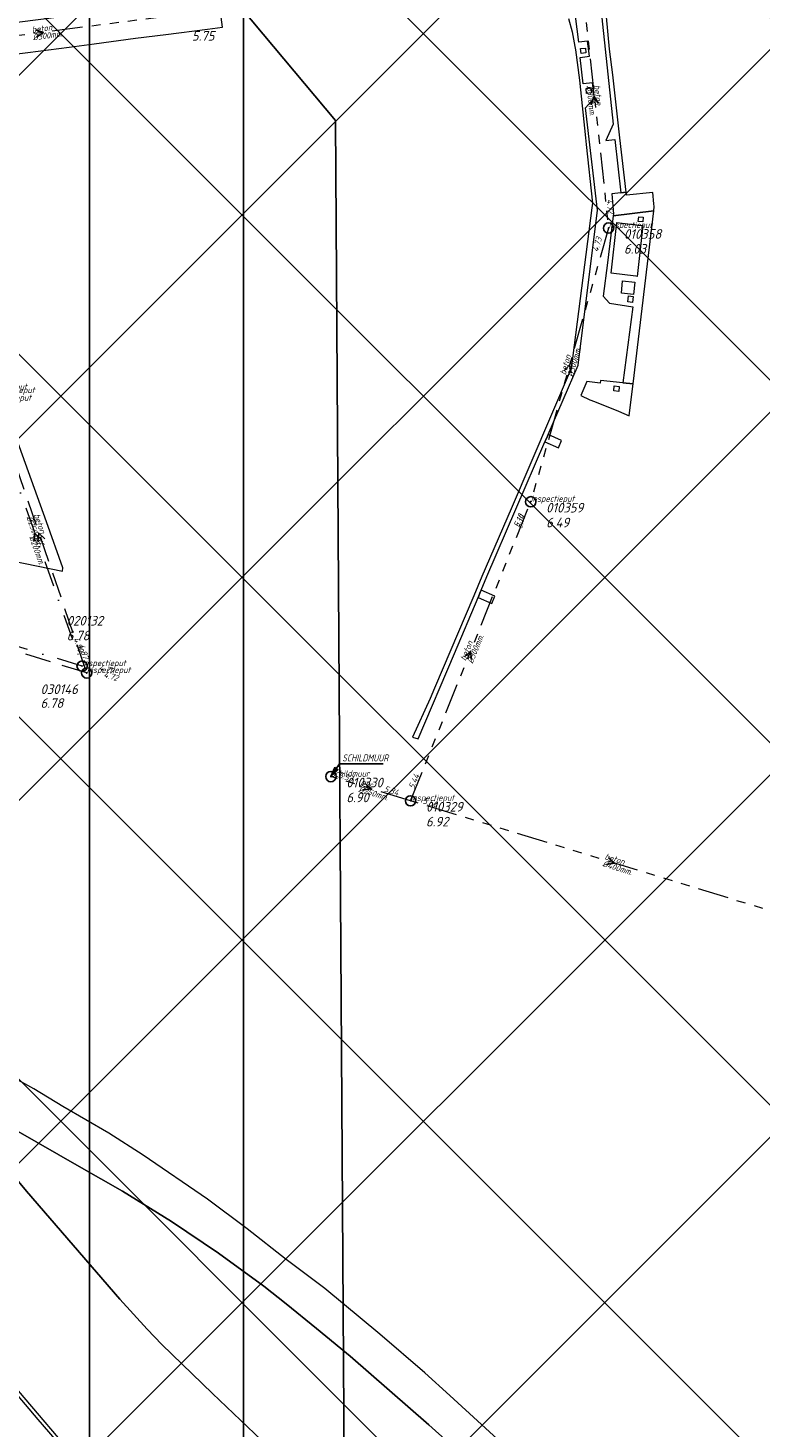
# Model space of a CAD drawing. Extents: x 148869 to 161638, y 453607 to 469810.
# Tile 154 of 256: x 152597 to 152740, y 463334 to 463607. Entities that reach past the tile are written whole.
import ezdxf

# ---------------------------------------------------------------- set-up
doc = ezdxf.new("R2010")
doc.units = 0
doc.header["$PDMODE"] = 32
doc.header["$PDSIZE"] = 2
for name, pattern in [('RI-GWA', [18.45, 6, -1.8, 1.75, -1.8, 1.75, -1.8, 1.75, -1.8]), ('RI-HWA', [7.4, 5, -2.4]), ('RI-VWA', [11, 5, -3, 0, -3])]:
    doc.linetypes.add(name, pattern=pattern)
doc.layers.get('0').update_dxf_attribs({"linetype": 'CONTINUOUS'})
doc.layers.get('DEFPOINTS').update_dxf_attribs({"linetype": 'CONTINUOUS'})
for name, color, linetype in [('2023 hatch', 90, 'CONTINUOUS'), ('2024', 160, 'CONTINUOUS'), ('2024 hatch', 160, 'CONTINUOUS'), ('B-OI-AANPIJLING', 1, 'CONTINUOUS')]:
    doc.layers.add(name, color=color, linetype=linetype)
for name, color, linetype, lineweight in [('B-OI-RI-BIJZONDERDERHEDEN-T18', 134, 'CONTINUOUS', 18), ('B-OI-RI-GWA-MATERIAAL-T18', 10, 'CONTINUOUS', 18), ('B-OI-RI-GWA-PUTDEKSELHOOGTE-T25', 10, 'CONTINUOUS', 25), ('B-OI-RI-GWA_BOB-T18', 10, 'CONTINUOUS', 18), ('B-OI-RI-GWA_DIAMETER-T18', 10, 'CONTINUOUS', 18), ('B-OI-RI-GWA_PUTNUMMER-T18', 10, 'CONTINUOUS', 18), ('B-OI-RI-GWA_RIOOLPUT-S', 10, 'CONTINUOUS', 25), ('B-OI-RI-GWA_TRANSPORTLEIDING-G', 10, 'RI-GWA', 18), ('B-OI-RI-HWA-BOB-T18', 150, 'CONTINUOUS', 18), ('B-OI-RI-HWA-MATERIAAL-T18', 150, 'CONTINUOUS', 18), ('B-OI-RI-HWA-PUTDEKSELHOOGTE-T25', 150, 'CONTINUOUS', 25), ('B-OI-RI-HWA-PUTNUMMER-T25', 150, 'CONTINUOUS', 25), ('B-OI-RI-HWA_DIAMETER-T18', 150, 'CONTINUOUS', 18), ('B-OI-RI-HWA_RIOOLPUT-S', 150, 'CONTINUOUS', 25), ('B-OI-RI-HWA_TRANSPORTLEIDING-G', 150, 'RI-HWA', 18), ('B-OI-RI-STROOMRICHTING-S', 252, 'CONTINUOUS', 25), ('B-OI-RI-VWA-BOB-T18', 34, 'CONTINUOUS', 18), ('B-OI-RI-VWA-DIAMETER-T18', 34, 'CONTINUOUS', 18), ('B-OI-RI-VWA-MATERIAAL-T18', 34, 'CONTINUOUS', 18), ('B-OI-RI-VWA_PUTDEKSELHOOGTE-T25', 34, 'CONTINUOUS', 25), ('B-OI-RI-VWA_PUTNUMMER-T25', 34, 'CONTINUOUS', 25), ('B-OI-RI-VWA_RIOOLPUT-S', 34, 'CONTINUOUS', 25), ('B-OI-RI-VWA_TRANSPORTLEIDING-G', 34, 'RI-VWA', 18), ('B-RO-VH-VERHARDING_ASFALT-GV', 251, 'CONTINUOUS', 18), ('B-RO-VH-VERHARDING_HALFVERHARDING-GV', 251, 'CONTINUOUS', 18), ('B-RO-VH-VERHARDING_OPEN-GV', 251, 'CONTINUOUS', 18), ('B-RO-VH-VERHARDING_STRAATBAKSTEEN-GV', 251, 'CONTINUOUS', 18)]:
    doc.layers.add(name, color=color, linetype=linetype, lineweight=lineweight)
doc.styles.add('NLCS-ISO-M500-T18_CURSIEF', font='NLCS-ISO.ttf', dxfattribs={"oblique": 15, "height": 0.9})
doc.styles.add('NLCS-ISO-M750-T25_CURSIEF', font='NLCS-ISO.ttf', dxfattribs={"oblique": 15, "height": 1.875})

# ---------------------------------------------------------------- blocks, each defined once
blk = doc.blocks.new('ACMAP_ANN_TEMPLATE_vwa-diam')
at = {"color": 0, "linetype": 'ByBlock', "style": 'NLCS-ISO-M500-T18_CURSIEF', "oblique": 15}
blk.add_attdef('vwa-diam', (0.3, -1.3), '', height=1.2, dxfattribs=at)
blk = doc.blocks.new('ACMAP_ANN_TEMPLATE_vwa-materiaal')
at = {"color": 0, "linetype": 'ByBlock', "style": 'NLCS-ISO-M500-T18_CURSIEF', "oblique": 15}
blk.add_attdef('vwa-mat', (0.3, 0.2), '', height=1.2, dxfattribs=at)
blk = doc.blocks.new('ACMAP_ANN_TEMPLATE_vwa-nap-l')
at = {"color": 0, "linetype": 'ByBlock', "style": 'NLCS-ISO-M500-T18_CURSIEF', "oblique": 15}
blk.add_attdef('vwa-nap-l', (3.3, 0.2), '', height=1.2, dxfattribs=at)
blk = doc.blocks.new('ACMAP_ANN_TEMPLATE_vwa-nap-r')
at = {"color": 0, "linetype": 'ByBlock', "style": 'NLCS-ISO-M500-T18_CURSIEF', "oblique": 15}
blk.add_attdef('vwa-nap-r', (-5.6, 0.2), '', height=1.2, dxfattribs=at)
blk = doc.blocks.new('ACMAP_ANN_TEMPLATE_hwa-diam')
at = {"color": 0, "linetype": 'ByBlock', "style": 'NLCS-ISO-M500-T18_CURSIEF', "oblique": 15}
blk.add_attdef('hwa-diam', (-3.7, -1.3), '', height=1.2, dxfattribs=at)
blk = doc.blocks.new('ACMAP_ANN_TEMPLATE_hwa-materiaal')
at = {"color": 0, "linetype": 'ByBlock', "style": 'NLCS-ISO-M500-T18_CURSIEF', "oblique": 15}
blk.add_attdef('hwa-mat', (-3.7, 0.2), '', height=1.2, dxfattribs=at)
blk = doc.blocks.new('ACMAP_ANN_TEMPLATE_hwa-nap-l')
at = {"color": 0, "linetype": 'ByBlock', "style": 'NLCS-ISO-M500-T18_CURSIEF', "oblique": 15}
blk.add_attdef('hwa-nap-l', (3.3, 0.2), '', height=1.2, dxfattribs=at)
blk = doc.blocks.new('ACMAP_ANN_TEMPLATE_hwa-nap-r')
at = {"color": 0, "linetype": 'ByBlock', "style": 'NLCS-ISO-M500-T18_CURSIEF', "oblique": 15}
blk.add_attdef('hwa-nap-r', (-5.6, 0.2), '', height=1.2, dxfattribs=at)
blk = doc.blocks.new('ACMAP_ANN_TEMPLATE_gwa-diam')
at = {"color": 0, "linetype": 'ByBlock', "style": 'NLCS-ISO-M500-T18_CURSIEF', "oblique": 15}
blk.add_attdef('gwa-diam', (-2.2, -1.3), '', height=1.2, dxfattribs=at)
blk = doc.blocks.new('ACMAP_ANN_TEMPLATE_gwa-materiaal')
at = {"color": 0, "linetype": 'ByBlock', "style": 'NLCS-ISO-M500-T18_CURSIEF', "oblique": 15}
blk.add_attdef('gwa-mat', (-2.2, 0.2), '', height=1.2, dxfattribs=at)
blk = doc.blocks.new('ACMAP_ANN_TEMPLATE_gwa-nap-l')
at = {"color": 0, "linetype": 'ByBlock', "style": 'NLCS-ISO-M500-T18_CURSIEF', "oblique": 15}
blk.add_attdef('gwa-nap-l', (2.3, 0.2), '', height=1.2, dxfattribs=at)
blk = doc.blocks.new('ACMAP_ANN_TEMPLATE_gwa-nap-r')
at = {"color": 0, "linetype": 'ByBlock', "style": 'NLCS-ISO-M500-T18_CURSIEF', "oblique": 15}
blk.add_attdef('gwa-nap-r', (-5.6, 0.2), '', height=1.2, dxfattribs=at)
blk = doc.blocks.new('ACMAP_ANN_TEMPLATE_hwa-puth')
at = {"color": 0, "linetype": 'ByBlock', "style": 'NLCS-ISO-M750-T25_CURSIEF', "oblique": 15}
blk.add_attdef('hwa-puth', (-9, -6.8), '', height=1.88, dxfattribs=at)
blk = doc.blocks.new('ACMAP_ANN_TEMPLATE_hwa-putnr')
at = {"color": 0, "linetype": 'ByBlock', "style": 'NLCS-ISO-M750-T25_CURSIEF', "oblique": 15}
blk.add_attdef('hwa-putnr', (-9, -4.1), '', height=1.88, dxfattribs=at)
blk = doc.blocks.new('ACMAP_ANN_TEMPLATE_type knoop')
at = {"layer": 'DEFPOINTS', "style": 'NLCS-ISO-M500-T18_CURSIEF', "oblique": 15}
blk.add_attdef('type_knoop', (0, 0), '', height=1.2, dxfattribs=at)
blk = doc.blocks.new('ACMAP_ANN_TEMPLATE_gwa-puth')
at = {"color": 0, "linetype": 'ByBlock', "style": 'NLCS-ISO-M750-T25_CURSIEF', "oblique": 15}
blk.add_attdef('gwa-puth', (3, -5), '', height=1.88, dxfattribs=at)
blk = doc.blocks.new('ACMAP_ANN_TEMPLATE_gwa-putnr')
at = {"color": 0, "linetype": 'ByBlock', "style": 'NLCS-ISO-M750-T25_CURSIEF', "oblique": 15}
blk.add_attdef('gwa-putnr', (3, -2.1), '', height=1.88, dxfattribs=at)
blk = doc.blocks.new('ACMAP_ANN_TEMPLATE_vwa-puth')
at = {"color": 0, "linetype": 'ByBlock', "style": 'NLCS-ISO-M750-T25_CURSIEF', "oblique": 15}
blk.add_attdef('vwa-puth', (-3, 5), '', height=1.88, dxfattribs=at)
blk = doc.blocks.new('ACMAP_ANN_TEMPLATE_vwa-putnr')
at = {"color": 0, "linetype": 'ByBlock', "style": 'NLCS-ISO-M750-T25_CURSIEF', "oblique": 15}
blk.add_attdef('vaw-putnr', (-3, 7.9), '', height=1.88, dxfattribs=at)

msp = doc.modelspace()

# ---------------------------------------------------------------- hatches: boundary and pattern name
at = {"layer": '2023 hatch'}
h = msp.add_hatch(dxfattribs=at)
h.set_pattern_fill('L45L135', color=256, scale=49.98)
h.set_pattern_definition([(45, (0, 0), (-35.341197, 35.341197), []), (135, (0, 0), (-35.341197, -35.341197), [])])
h.paths.add_polyline_path([(155033.65, 463387.49), (154736.21, 463174.82), (154703.82, 463157.03), (154669.13, 463116.73), (154497.36, 463128.81), (154485.96, 463103.35), (154403, 462810.28), (154029.41, 462913.19), (153921.91, 462926.36), (153533.06, 462959.92), (153521.58, 463046.87), (153065.73, 463131.59), (152840.09, 463157.69), (152602.55, 463321.62), (152457.44, 463373.38), (152283.77, 463566.95), (152230.15, 463641.33), (152156.25, 463699.58), (152012.16, 463887.19), (152009.38, 463939.89), (151991.35, 464191.03), (152103.19, 464343.83), (152153.39, 464455.21), (152151.03, 464561.94), (152249.45, 464811.76), (152130.92, 465032.5), (152332.42, 465169.93), (152738.18, 465252.75), (152947.54, 465152.17), (153150.32, 465023.39), (153302.02, 464886.05), (153728.6, 464650.43), (153874.6, 464567.83), (153954.88, 464501.43), (153988.94, 464472.57), (154027.82, 464422.75), (154193.47, 464138.07), (154280.01, 463968.67), (154339.28, 463993.19), (154494.94, 463873.13), (154622.49, 463821.49), (154755.92, 463721.99), (154868.72, 463597.28)])
at = {"layer": '2024 hatch'}
h = msp.add_hatch(dxfattribs=at)
h.set_pattern_fill('ANSI31', color=256, scale=29.988, angle=45)
h.set_pattern_definition([(90, (0, 0), (-29.988, 0), [])])
h.paths.add_polyline_path([(153060.97, 462471.33), (152787.39, 462332.45), (152683.96, 462314.58), (152571.59, 462395.32), (152563.82, 462406.18), (152398.44, 462422.66), (152151.13, 462555.77), (152130.97, 462967.46), (151963.51, 463060.43), (151619.43, 463158.93), (151635.54, 463357.09), (152009.16, 463977.93), (152157.72, 463944.62), (152280.12, 463919.12), (152508.66, 464143.59), (152698.68, 463896.62), (152536.72, 463732.43), (152656.87, 463588.89), (152658.63, 463316.61), (152691.32, 463187.08), (152688.32, 463085.82), (152689.17, 463075.64), (152721.38, 462998.51), (152757.48, 462725.88), (152775.44, 462698.77), (152933.57, 462680.1)])

# ---------------------------------------------------------------- linework, layer by layer
at = {"layer": '2024', "flags": 128}
msp.add_lwpolyline([(151635.54, 463357.09), (152009.16, 463977.93), (152157.72, 463944.62), (152280.12, 463919.12), (152508.66, 464143.59), (152698.68, 463896.62), (152536.72, 463732.43), (152656.87, 463588.89), (152658.63, 463316.61), (152691.32, 463187.08), (152688.32, 463085.82), (152689.17, 463075.64), (152721.38, 462998.51), (152757.48, 462725.88)], dxfattribs=at)
at = {"layer": 'B-OI-AANPIJLING', "color": 251, "flags": 128}
msp.add_lwpolyline([(152656, 463461), (152657.36, 463462.34), (152656.73, 463462.77), (152656, 463461), (152656.83, 463462.7), (152656.94, 463462.63), (152656, 463461), (152657.15, 463462.49), (152657.26, 463462.41), (152656, 463461), (152657.68, 463463.51), (152666.15, 463463.51)], dxfattribs=at)
at = {"layer": 'B-OI-RI-GWA_RIOOLPUT-S', "color": 251}
for p in [(152710.1, 463567.95), (152694.93, 463514.59), (152656, 463461), (152671.52, 463456.28)]:
    msp.add_point(p, dxfattribs=at)
at = {"layer": 'B-OI-RI-GWA_TRANSPORTLEIDING-G', "color": 251}
for p, q in [((152704.5, 463619.28), (152710.1, 463567.95)), ((152625.89, 463609.47), (152574.08, 463602.72)), ((152710.1, 463567.95), (152694.93, 463514.59)), ((152671.52, 463456.28), (152694.93, 463514.59)), ((152671.52, 463456.28), (152656, 463461)), ((152751.04, 463431.94), (152671.52, 463456.28))]:
    msp.add_line(p, q, dxfattribs=at)
at = {"layer": 'B-OI-RI-HWA_RIOOLPUT-S', "color": 251}
msp.add_point((152608.4, 463481.2), dxfattribs=at)
at = {"layer": 'B-OI-RI-HWA_TRANSPORTLEIDING-G', "color": 251}
for p, q in [((152589.74, 463535.77), (152608.4, 463481.2)), ((152608.4, 463481.2), (152542.18, 463501.66))]:
    msp.add_line(p, q, dxfattribs=at)
at = {"layer": 'B-OI-RI-STROOMRICHTING-S', "color": 251}
for points in [[(152598.45, 463606.62), (152599.98, 463606.09), (152598.64, 463605.19)], [(152708.17, 463592.26), (152707.3, 463593.61), (152706.73, 463592.11)], [(152701.42, 463540.08), (152702.52, 463541.27), (152702.8, 463539.69)], [(152599.45, 463507.31), (152598.29, 463508.42), (152598.1, 463506.82)], [(152600.21, 463507.36), (152599.07, 463508.48), (152598.85, 463506.89)], [(152682.02, 463484.37), (152683.21, 463485.44), (152683.36, 463483.83)], [(152662.58, 463459.75), (152663.76, 463458.64), (152662.17, 463458.37)], [(152710.11, 463445.22), (152711.27, 463444.11), (152709.68, 463443.84)]]:
    msp.add_lwpolyline(points, dxfattribs=at)
at = {"layer": 'B-OI-RI-VWA_RIOOLPUT-S'}
msp.add_point((152607.51, 463482.55), dxfattribs=at)
at = {"layer": 'B-OI-RI-VWA_TRANSPORTLEIDING-G', "color": 251}
for p, q in [((152589.07, 463534.29), (152607.51, 463482.55)), ((152607.51, 463482.55), (152543.68, 463501.88))]:
    msp.add_line(p, q, dxfattribs=at)
at = {"layer": 'B-RO-VH-VERHARDING_ASFALT-GV', "flags": 128}
msp.add_lwpolyline([(152594.47, 463506.18), (152594.35, 463505.57), (152593.87, 463503.04), (152603.69, 463501.07), (152603.77, 463501.73), (152600.54, 463510.66), (152592.37, 463533.43), (152591.51, 463535.79), (152586.03, 463551.12), (152578.17, 463572.94), (152577.43, 463574.87), (152573.2, 463591.27)], dxfattribs=at)
at = {"layer": 'B-RO-VH-VERHARDING_HALFVERHARDING-GV', "flags": 128}
for points in [[(152689.08, 463322.02), (152675.08, 463334.65), (152659.72, 463348.02), (152653.19, 463353.41), (152647.26, 463358.21), (152642.95, 463361.63), (152634.11, 463368.12), (152624.91, 463374.28), (152615.36, 463380.15), (152606.95, 463384.99), (152594.56, 463392.06), (152578.39, 463402.08), (152596.67, 463380.2), (152614.87, 463359.13), (152620.19, 463353.27), (152623.04, 463350.29), (152632.91, 463340.76), (152665.63, 463309.52)], [(152665.63, 463309.52), (152632.91, 463340.76), (152623.04, 463350.29), (152620.19, 463353.27), (152614.87, 463359.13), (152596.67, 463380.2), (152578.39, 463402.08), (152594.56, 463392.06), (152606.95, 463384.99), (152615.36, 463380.15), (152624.91, 463374.28), (152634.11, 463368.12), (152642.95, 463361.63), (152647.26, 463358.21), (152653.19, 463353.41), (152659.72, 463348.02), (152675.08, 463334.65), (152689.08, 463322.02)], [(152690.76, 463329.75), (152679.14, 463340.35), (152674.29, 463344.77), (152665.55, 463352.32), (152654.78, 463361.2), (152651.93, 463363.35), (152647.3, 463366.85), (152639.69, 463372.86), (152631.97, 463378.62), (152619.39, 463387.19), (152612.74, 463391.49), (152603.77, 463396.68), (152598.1, 463400.14), (152593.31, 463402.79)], [(152581.98, 463356.54), (152619.52, 463312.48)]]:
    msp.add_lwpolyline(points, dxfattribs=at)
at = {"layer": 'B-RO-VH-VERHARDING_OPEN-GV', "flags": 128}
msp.add_lwpolyline([(152607.64, 463325.6), (152598.93, 463335.68), (152582.29, 463355.31)], dxfattribs=at)
at = {"layer": 'B-RO-VH-VERHARDING_STRAATBAKSTEEN-GV', "flags": 128}
for points in [[(152713.51, 463613.55), (152708.42, 463612.65), (152710.97, 463588.22), (152709.6, 463585.02), (152711.31, 463585.19), (152712.5, 463574.81), (152713.51, 463574.93)], [(152702.32, 463608.8), (152703.04, 463606.2), (152703.55, 463603.32), (152703.63, 463602.69), (152704.41, 463596.75), (152705.61, 463585.55), (152705.76, 463584.23), (152706.98, 463572.78), (152706.86, 463571.89), (152702.8, 463540.59), (152691.13, 463513.2), (152685.41, 463500), (152683.82, 463496.26), (152676.21, 463478.24), (152675.31, 463476.25), (152671.9, 463468.68), (152673.01, 463468.35), (152680.05, 463484.97), (152684.67, 463495.9), (152685.17, 463497.07), (152685.28, 463497.33), (152686.41, 463500), (152697.71, 463526.24), (152697.84, 463526.54), (152698.19, 463527.35), (152698.33, 463527.68), (152704.2, 463541.22), (152707.93, 463571.42), (152705.62, 463591.41), (152707.34, 463593.32), (152706.99, 463596.27), (152705.18, 463596.05), (152704.59, 463601.23), (152706.37, 463601.43), (152706.03, 463604.36), (152704.28, 463604.17), (152703.68, 463609.26)], [(152713.51, 463574.93), (152712.32, 463585.55), (152712.18, 463586.72), (152710.95, 463597.83), (152710.31, 463602.8), (152709.7, 463609.14)]]:
    msp.add_lwpolyline(points, dxfattribs=at)
for points in [[(152623.81, 463605.71), (152631.92, 463606.72), (152634.88, 463607.1), (152634.11, 463613.08), (152622.88, 463611.62), (152620.57, 463611.34), (152611.23, 463610.1), (152579.44, 463606.08), (152579.59, 463604.54), (152580.07, 463600.08), (152580.11, 463600.09), (152596.92, 463602.17), (152604.97, 463603.22), (152609.88, 463603.88), (152617.94, 463604.95)], [(152704.63, 463602.93), (152705.59, 463603.04), (152705.7, 463602.09), (152704.74, 463601.97)], [(152705.71, 463595.16), (152706.66, 463595.27), (152706.77, 463594.32), (152705.82, 463594.2)], [(152718.9, 463571.33), (152719, 463572.16), (152718.95, 463572.65), (152718.73, 463574.88), (152713.58, 463574.34), (152713.51, 463574.93), (152712.5, 463574.81), (152710.75, 463574.61), (152711.06, 463570.69), (152711.02, 463570.3)], [(152712.91, 463537.75), (152714.87, 463537.55), (152718.9, 463571.33), (152711.02, 463570.3), (152709.92, 463561.19), (152709.07, 463554.64), (152710.28, 463553.29), (152714.82, 463552.61)], [(152715.88, 463569.24), (152715.97, 463570.14), (152716.87, 463570.05), (152716.78, 463569.15)], [(152710.61, 463559.16), (152711.72, 463569.02), (152716.55, 463568.45), (152716.81, 463568.42), (152715.69, 463558.53), (152715.44, 463558.56)], [(152715.22, 463557.37), (152714.97, 463555.02), (152712.6, 463555.27), (152712.85, 463557.66)], [(152713.99, 463554.7), (152714.93, 463554.58), (152714.78, 463553.42), (152713.84, 463553.54)], [(152714.87, 463537.55), (152712.91, 463537.75), (152708.53, 463538.21), (152708.47, 463537.73), (152705.88, 463538.01), (152704.73, 463535.3), (152706.46, 463534.47), (152707.36, 463534.12), (152712.02, 463532.23), (152714.12, 463531.33), (152714.25, 463532.41)], [(152712.08, 463536.11), (152711.12, 463536.21), (152711.22, 463537.17), (152712.17, 463537.07)], [(152700.94, 463526.51), (152698.33, 463527.68), (152698.19, 463527.35), (152697.84, 463526.54), (152697.71, 463526.24), (152700.34, 463525.11)], [(152685.28, 463497.33), (152685.17, 463497.07), (152684.67, 463495.9), (152687.34, 463494.78), (152687.94, 463496.21)]]:
    msp.add_lwpolyline(points, close=True, dxfattribs=at)

# ---------------------------------------------------------------- block references
at = {"layer": 'B-OI-RI-GWA-MATERIAAL-T18', "color": 251}
for p, rotation, values in [((152599.98, 463606.09), 7.422897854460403, {'gwa-mat': 'beton'}), ((152707.3, 463593.61), 276.2262301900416, {'gwa-mat': 'beton'}), ((152702.52, 463541.27), 74.12979536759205, {'gwa-mat': 'beton'}), ((152683.23, 463485.44), 68.12577917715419, {'gwa-mat': 'beton'}), ((152663.76, 463458.64), 343.0842399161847, {'gwa-mat': 'pvc'}), ((152711.28, 463444.11), 342.9813566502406, {'gwa-mat': 'beton'})]:
    msp.add_blockref('ACMAP_ANN_TEMPLATE_gwa-materiaal', p, dxfattribs=dict(at, rotation=rotation)).add_auto_attribs(values)
at = {"layer": 'B-OI-RI-GWA-PUTDEKSELHOOGTE-T25', "color": 251}
for p, values in [((152625.89, 463609.47), {'gwa-puth': '5.75'}), ((152710.1, 463567.95), {'gwa-puth': '6.03'}), ((152694.93, 463514.59), {'gwa-puth': '6.49'}), ((152656, 463461), {'gwa-puth': '6.90'}), ((152671.52, 463456.28), {'gwa-puth': '6.92'})]:
    msp.add_blockref('ACMAP_ANN_TEMPLATE_gwa-puth', p, dxfattribs=at).add_auto_attribs(values)
at = {"layer": 'B-OI-RI-GWA_BOB-T18', "color": 251}
for name, p, rotation, values in [('ACMAP_ANN_TEMPLATE_gwa-nap-r', (152710.1, 463567.95), 276.2262301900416, {'gwa-nap-r': '4.72'}), ('ACMAP_ANN_TEMPLATE_gwa-nap-l', (152707.62, 463560.94), 74.12979536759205, {'gwa-nap-l': '4.73'}), ('ACMAP_ANN_TEMPLATE_gwa-nap-r', (152694.93, 463514.59), 68.12577917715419, {'gwa-nap-r': '5.10'}), ('ACMAP_ANN_TEMPLATE_gwa-nap-r', (152694.93, 463514.59), 74.12979536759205, {'gwa-nap-r': '5.10'}), ('ACMAP_ANN_TEMPLATE_gwa-nap-r', (152662.63, 463458.97), 343.0842399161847, {'gwa-nap-r': '5.53'}), ('ACMAP_ANN_TEMPLATE_gwa-nap-l', (152671.52, 463456.28), 68.12577917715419, {'gwa-nap-l': '5.44'}), ('ACMAP_ANN_TEMPLATE_gwa-nap-r', (152671.52, 463456.28), 342.9813566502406, {'gwa-nap-r': '5.34'}), ('ACMAP_ANN_TEMPLATE_gwa-nap-l', (152671.52, 463456.28), 343.0842399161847, {'gwa-nap-l': '5.50'})]:
    msp.add_blockref(name, p, dxfattribs=dict(at, rotation=rotation)).add_auto_attribs(values)
at = {"layer": 'B-OI-RI-GWA_DIAMETER-T18', "color": 251}
for p, rotation, values in [((152599.98, 463606.09), 7.422897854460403, {'gwa-diam': '%%c300mm.'}), ((152707.3, 463593.61), 276.2262301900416, {'gwa-diam': '%%c300mm.'}), ((152702.52, 463541.27), 74.12979536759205, {'gwa-diam': '%%c300mm.'}), ((152683.23, 463485.44), 68.12577917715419, {'gwa-diam': '%%c300mm.'}), ((152663.76, 463458.64), 343.0842399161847, {'gwa-diam': '%%c250mm.'}), ((152711.28, 463444.11), 342.9813566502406, {'gwa-diam': '%%c400mm.'})]:
    msp.add_blockref('ACMAP_ANN_TEMPLATE_gwa-diam', p, dxfattribs=dict(at, rotation=rotation)).add_auto_attribs(values)
at = {"layer": 'B-OI-RI-GWA_PUTNUMMER-T18', "color": 251}
for p, values in [((152710.1, 463567.95), {'gwa-putnr': '010358'}), ((152694.93, 463514.59), {'gwa-putnr': '010359'}), ((152656, 463461), {'gwa-putnr': '010330'}), ((152671.52, 463456.28), {'gwa-putnr': '010329'})]:
    msp.add_blockref('ACMAP_ANN_TEMPLATE_gwa-putnr', p, dxfattribs=at).add_auto_attribs(values)
at = {"layer": 'B-OI-RI-HWA-BOB-T18', "color": 251}
for name, rotation, values in [('ACMAP_ANN_TEMPLATE_hwa-nap-r', 288.8779243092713, {'hwa-nap-r': '4.87'}), ('ACMAP_ANN_TEMPLATE_hwa-nap-l', 342.8304148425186, {'hwa-nap-l': '4.72'})]:
    msp.add_blockref(name, (152608.4, 463481.2), dxfattribs=dict(at, rotation=rotation)).add_auto_attribs(values)
at = {"layer": 'B-OI-RI-HWA-MATERIAAL-T18', "color": 251, "rotation": 288.8779243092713}
msp.add_blockref('ACMAP_ANN_TEMPLATE_hwa-materiaal', (152599.07, 463508.48), dxfattribs=at).add_auto_attribs({'hwa-mat': 'beton'})
at = {"layer": 'B-OI-RI-HWA-PUTDEKSELHOOGTE-T25', "color": 251}
msp.add_blockref('ACMAP_ANN_TEMPLATE_hwa-puth', (152608.4, 463481.2), dxfattribs=at).add_auto_attribs({'hwa-puth': '6.78'})
at = {"layer": 'B-OI-RI-HWA-PUTNUMMER-T25', "color": 251}
msp.add_blockref('ACMAP_ANN_TEMPLATE_hwa-putnr', (152608.4, 463481.2), dxfattribs=at).add_auto_attribs({'hwa-putnr': '030146'})
at = {"layer": 'B-OI-RI-HWA_DIAMETER-T18', "color": 251, "rotation": 288.8779243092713}
msp.add_blockref('ACMAP_ANN_TEMPLATE_hwa-diam', (152599.07, 463508.48), dxfattribs=at).add_auto_attribs({'hwa-diam': '%%c250mm.'})
at = {"layer": 'B-OI-RI-VWA-BOB-T18', "color": 251}
for name, rotation, values in [('ACMAP_ANN_TEMPLATE_vwa-nap-r', 289.6159337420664, {'vwa-nap-r': '4.90'}), ('ACMAP_ANN_TEMPLATE_vwa-nap-l', 343.1518162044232, {'vwa-nap-l': '4.77'})]:
    msp.add_blockref(name, (152607.51, 463482.55), dxfattribs=dict(at, rotation=rotation)).add_auto_attribs(values)
at = {"layer": 'B-OI-RI-VWA-DIAMETER-T18', "color": 251, "rotation": 289.6159337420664}
msp.add_blockref('ACMAP_ANN_TEMPLATE_vwa-diam', (152598.29, 463508.42), dxfattribs=at).add_auto_attribs({'vwa-diam': '%%c200mm.'})
at = {"layer": 'B-OI-RI-VWA-MATERIAAL-T18', "color": 251, "rotation": 289.6159337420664}
msp.add_blockref('ACMAP_ANN_TEMPLATE_vwa-materiaal', (152598.29, 463508.42), dxfattribs=at).add_auto_attribs({'vwa-mat': 'pvc'})
at = {"layer": 'B-OI-RI-VWA_PUTDEKSELHOOGTE-T25', "color": 251}
msp.add_blockref('ACMAP_ANN_TEMPLATE_vwa-puth', (152607.51, 463482.55), dxfattribs=at).add_auto_attribs({'vwa-puth': '6.78'})
at = {"layer": 'B-OI-RI-VWA_PUTNUMMER-T25', "color": 251}
msp.add_blockref('ACMAP_ANN_TEMPLATE_vwa-putnr', (152607.51, 463482.55), dxfattribs=at).add_auto_attribs({'vaw-putnr': '020132'})
at = {"layer": 'DEFPOINTS'}
for p, values in [((152710.1, 463567.95), {'type_knoop': 'inspectieput'}), ((152588.23, 463536.42), {'type_knoop': 'inspectieput'}), ((152589.74, 463535.77), {'type_knoop': 'inspectieput'}), ((152589.07, 463534.29), {'type_knoop': 'inspectieput'}), ((152694.93, 463514.59), {'type_knoop': 'inspectieput'}), ((152607.51, 463482.55), {'type_knoop': 'inspectieput'}), ((152608.4, 463481.2), {'type_knoop': 'inspectieput'}), ((152656, 463461), {'type_knoop': 'schildmuur'}), ((152671.52, 463456.28), {'type_knoop': 'inspectieput'})]:
    msp.add_blockref('ACMAP_ANN_TEMPLATE_type knoop', p, dxfattribs=at).add_auto_attribs(values)

# ---------------------------------------------------------------- texts
at = {"layer": 'B-OI-RI-BIJZONDERDERHEDEN-T18', "color": 251, "style": 'NLCS-ISO-M500-T18_CURSIEF', "oblique": 15, "width": 0.8}
msp.add_text('SCHILDMUUR', height=1.35, dxfattribs=at).set_placement((152658.19, 463463.97))

doc.saveas('drawing.dxf')
